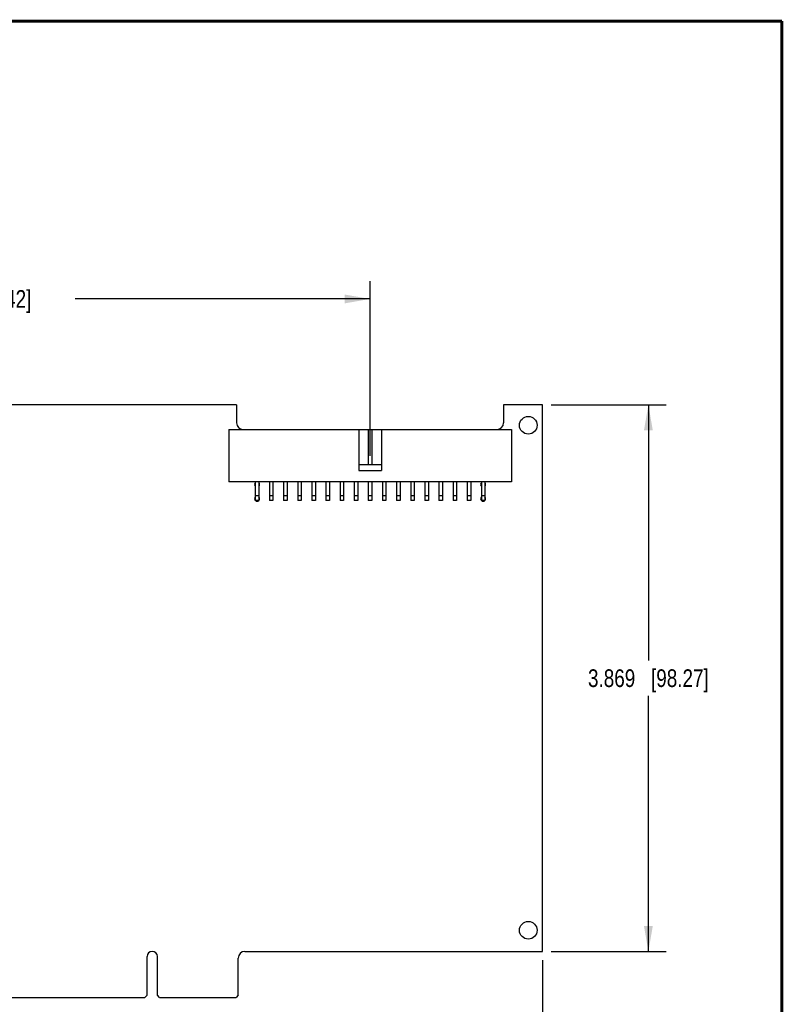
# Model space of a CAD drawing. Header units: inches. Extents: x 0.2 to 16.8, y 0.2 to 10.8.
# Tile 15 of 15: x 11.4 to 16.8, y 3.8 to 10.8. Entities that reach past the tile are written whole.
import ezdxf

# ---------------------------------------------------------------- set-up
doc = ezdxf.new("R2010")
doc.units = ezdxf.units.IN
doc.header["$LTSCALE"] = 0.935
doc.header["$MEASUREMENT"] = 0
doc.layers.get('0').update_dxf_attribs({"linetype": 'CONTINUOUS'})
doc.layers.add('DIMENSIONS', color=7, linetype='CONTINUOUS')
doc.styles.get("Standard").update_dxf_attribs({"font": 'txt', "width": 0.8})
doc.dimstyles.new('DIMSTYLE_1', dxfattribs={"dimtxt": 0.125, "dimasz": 0.18, "dimexe": 0.18, "dimexo": 0.0625, "dimgap": 0.09, "dimtad": 0, "dimtih": 1, "dimtoh": 1, "dimdec": 3, "dimzin": 4, "dimdsep": 46, "dimtxsty": 'STANDARD', "dimblk": '_FILLED', "dimblk1": '_FILLED', "dimblk2": '_FILLED', "dimcen": 0.09, "dimadec": 0, "dimazin": 0, "dimtp": 0.01, "dimtm": 0.01, "dimtfac": 1, "dimtdec": 3, "dimtofl": 0, "dimtmove": 0, "dimatfit": 3, "dimldrblk": '_FILLED', "dimfxl": 1, "dimtolj": 1, "dimtzin": 4, "dimarcsym": 0})

# ---------------------------------------------------------------- blocks, each defined once
blk = doc.blocks.new('_FILLED')
at = {"color": 0, "linetype": 'BYBLOCK'}
blk.add_solid([(0, 0), (-1, 0.174), (-1, -0.174)], dxfattribs=at)
blk = doc.blocks.new('*D0')
at = {"layer": 'DIMENSIONS', "color": 2, "linetype": 'CONTINUOUS'}
for p, q in [((8.1099, 7.8202), (8.1099, 8.9167)), ((13.8349, 7.6802), (13.8349, 8.9167)), ((8.1099, 8.7917), (10.1974, 8.7917)), ((13.8349, 8.7917), (11.7474, 8.7917))]:
    blk.add_line(p, q, dxfattribs=at)
at = {"layer": 'DIMENSIONS', "color": 2, "linetype": 'CONTINUOUS', "xscale": 0.18, "yscale": 0.18, "zscale": 0.18, "rotation": 180}
blk.add_blockref('_FILLED', (8.1099, 8.7917), dxfattribs=at)
at = {"layer": 'DIMENSIONS', "color": 2, "linetype": 'CONTINUOUS', "xscale": 0.18, "yscale": 0.18, "zscale": 0.18}
blk.add_blockref('_FILLED', (13.8349, 8.7917), dxfattribs=at)
at = {"layer": 'DIMENSIONS', "color": 2, "linetype": 'CONTINUOUS', "insert": (10.9724, 8.8542), "char_height": 0.125, "width": 1.425, "attachment_point": 2, "line_spacing_factor": 0.9}
blk.add_mtext('5.725{\\Ftxt.shx;\\W1.000000;\\H0.125000; }[145.42]', dxfattribs=at)
blk = doc.blocks.new('*D1')
at = {"layer": 'DIMENSIONS', "color": 2, "linetype": 'CONTINUOUS'}
for p, q in [((15.0549, 4.1102), (15.0549, 2.5307)), ((8.1099, 3.4063), (8.1099, 2.5307)), ((8.1099, 2.6557), (10.8574, 2.6557)), ((15.0549, 2.6557), (12.3074, 2.6557))]:
    blk.add_line(p, q, dxfattribs=at)
at = {"layer": 'DIMENSIONS', "color": 2, "linetype": 'CONTINUOUS', "xscale": 0.18, "yscale": 0.18, "zscale": 0.18, "rotation": 180}
blk.add_blockref('_FILLED', (8.1099, 2.6557), dxfattribs=at)
at = {"layer": 'DIMENSIONS', "color": 2, "linetype": 'CONTINUOUS', "xscale": 0.18, "yscale": 0.18, "zscale": 0.18}
blk.add_blockref('_FILLED', (15.0549, 2.6557), dxfattribs=at)
at = {"layer": 'DIMENSIONS', "color": 2, "linetype": 'CONTINUOUS', "insert": (11.5824, 2.7182), "char_height": 0.125, "width": 1.325, "attachment_point": 2, "line_spacing_factor": 0.9}
blk.add_mtext('6.945{\\Ftxt.shx;\\W1.000000;\\H0.125000; }[176.4]', dxfattribs=at)
blk = doc.blocks.new('*D4')
at = {"layer": 'DIMENSIONS', "color": 2, "linetype": 'CONTINUOUS'}
for p, q in [((15.1174, 8.0417), (15.9299, 8.0417)), ((15.8049, 8.0417), (15.8049, 6.2322)), ((15.8049, 4.1727), (15.8049, 5.9822)), ((15.1174, 4.1727), (15.9299, 4.1727))]:
    blk.add_line(p, q, dxfattribs=at)
at = {"layer": 'DIMENSIONS', "color": 2, "linetype": 'CONTINUOUS', "xscale": 0.18, "yscale": 0.18, "zscale": 0.18}
for p, rotation in [((15.8049, 8.0417), 90), ((15.8049, 4.1727), 270)]:
    blk.add_blockref('_FILLED', p, dxfattribs=dict(at, rotation=rotation))
at = {"layer": 'DIMENSIONS', "color": 2, "linetype": 'CONTINUOUS', "insert": (15.8049, 6.1697), "char_height": 0.125, "width": 1.325, "attachment_point": 2, "line_spacing_factor": 0.9}
blk.add_mtext('3.869{\\Ftxt.shx;\\W1.000000;\\H0.125000; }[98.27]', dxfattribs=at)

msp = doc.modelspace()

# ---------------------------------------------------------------- linework, layer by layer
at = {"color": 7, "linetype": 'CONTINUOUS'}
for p, q in [((12.8899, 8.0417), (8.1849, 8.0417)), ((12.8899, 8.0417), (12.8899, 7.9147)), ((15.0549, 8.0417), (14.7799, 8.0417)), ((14.7799, 8.0417), (14.7799, 7.9147)), ((15.0549, 4.1727), (15.0549, 8.0417)), ((12.8349, 7.8677), (12.8349, 7.4977)), ((12.8349, 7.8677), (14.8349, 7.8677)), ((13.7549, 7.8677), (13.7549, 7.5777)), ((13.8224, 7.8677), (13.8224, 7.6177)), ((13.8474, 7.8677), (13.8474, 7.6177)), ((13.9149, 7.8677), (13.9149, 7.5777)), ((14.8349, 7.8677), (14.8349, 7.4977)), ((13.9149, 7.6177), (13.7549, 7.6177)), ((13.7549, 7.5777), (13.9149, 7.5777)), ((14.8349, 7.4977), (12.8349, 7.4977)), ((13.0224, 7.4977), (13.0224, 7.3652)), ((13.0474, 7.4977), (13.0474, 7.3652)), ((13.1224, 7.4977), (13.1224, 7.3652)), ((13.1474, 7.4977), (13.1474, 7.3652)), ((13.2224, 7.4977), (13.2224, 7.3652)), ((13.2474, 7.4977), (13.2474, 7.3652)), ((13.3224, 7.4977), (13.3224, 7.3652)), ((13.3474, 7.4977), (13.3474, 7.3652)), ((13.4224, 7.4977), (13.4224, 7.3652)), ((13.4474, 7.4977), (13.4474, 7.3652)), ((13.5224, 7.4977), (13.5224, 7.3652)), ((13.5474, 7.4977), (13.5474, 7.3652)), ((13.6224, 7.4977), (13.6224, 7.3652)), ((13.6474, 7.4977), (13.6474, 7.3652)), ((13.7224, 7.4977), (13.7224, 7.3652)), ((13.7474, 7.4977), (13.7474, 7.3652)), ((13.8224, 7.4977), (13.8224, 7.3652)), ((13.8474, 7.4977), (13.8474, 7.3652)), ((13.9224, 7.4977), (13.9224, 7.3652)), ((13.9474, 7.4977), (13.9474, 7.3652)), ((14.0224, 7.4977), (14.0224, 7.3652)), ((14.0474, 7.4977), (14.0474, 7.3652)), ((14.1224, 7.4977), (14.1224, 7.3652)), ((14.1474, 7.4977), (14.1474, 7.3652)), ((14.2224, 7.4977), (14.2224, 7.3652)), ((14.2474, 7.4977), (14.2474, 7.3652)), ((14.3224, 7.4977), (14.3224, 7.3652)), ((14.3474, 7.4977), (14.3474, 7.3652)), ((14.4224, 7.4977), (14.4224, 7.3652)), ((14.4474, 7.4977), (14.4474, 7.3652)), ((14.5224, 7.4977), (14.5224, 7.3652)), ((14.5474, 7.4977), (14.5474, 7.3652)), ((14.6224, 7.4977), (14.6224, 7.3652)), ((14.6474, 7.4977), (14.6474, 7.3652)), ((13.0474, 7.3977), (13.0224, 7.3977)), ((13.1474, 7.3977), (13.1224, 7.3977)), ((13.2474, 7.3977), (13.2224, 7.3977)), ((13.3474, 7.3977), (13.3224, 7.3977)), ((13.4474, 7.3977), (13.4224, 7.3977)), ((13.5474, 7.3977), (13.5224, 7.3977)), ((13.6474, 7.3977), (13.6224, 7.3977)), ((13.7474, 7.3977), (13.7224, 7.3977)), ((13.8474, 7.3977), (13.8224, 7.3977)), ((13.9474, 7.3977), (13.9224, 7.3977)), ((14.0474, 7.3977), (14.0224, 7.3977)), ((14.1474, 7.3977), (14.1224, 7.3977)), ((14.2474, 7.3977), (14.2224, 7.3977)), ((14.3474, 7.3977), (14.3224, 7.3977)), ((14.4474, 7.3977), (14.4224, 7.3977)), ((14.5474, 7.3977), (14.5224, 7.3977)), ((14.6474, 7.3977), (14.6224, 7.3977)), ((13.0474, 7.3652), (13.0224, 7.3652)), ((13.1474, 7.3652), (13.1224, 7.3652)), ((13.2474, 7.3652), (13.2224, 7.3652)), ((13.3474, 7.3652), (13.3224, 7.3652)), ((13.4474, 7.3652), (13.4224, 7.3652)), ((13.5474, 7.3652), (13.5224, 7.3652)), ((13.6474, 7.3652), (13.6224, 7.3652)), ((13.7474, 7.3652), (13.7224, 7.3652)), ((13.8474, 7.3652), (13.8224, 7.3652)), ((13.9474, 7.3652), (13.9224, 7.3652)), ((14.0474, 7.3652), (14.0224, 7.3652)), ((14.1474, 7.3652), (14.1224, 7.3652)), ((14.2474, 7.3652), (14.2224, 7.3652)), ((14.3474, 7.3652), (14.3224, 7.3652)), ((14.4474, 7.3652), (14.4224, 7.3652)), ((14.5474, 7.3652), (14.5224, 7.3652)), ((14.6474, 7.3652), (14.6224, 7.3652)), ((12.2564, 3.8627), (12.2564, 4.1362)), ((12.3294, 3.8627), (12.3294, 4.1362)), ((12.9009, 3.8627), (12.9009, 4.1257)), ((12.9479, 4.1727), (15.0549, 4.1727)), ((10.4444, 3.8477), (12.2414, 3.8477)), ((12.2414, 3.8477), (12.2564, 3.8627)), ((12.3444, 3.8477), (12.3294, 3.8627)), ((12.3444, 3.8477), (12.8859, 3.8477)), ((12.9009, 3.8627), (12.8859, 3.8477))]:
    msp.add_line(p, q, dxfattribs=at)
at = {"color": 7, "linetype": 'CONTINUOUS', "const_width": 0.02}
for points in [[(16.75, 10.7586), (0.25, 10.7586)], [(16.75, 0.2586), (16.75, 10.7586)]]:
    msp.add_lwpolyline(points, dxfattribs=at)
at = {"color": 7, "linetype": 'CONTINUOUS'}
for centre in [(14.9549, 7.8977), (14.9549, 4.3227)]:
    msp.add_circle(centre, 0.0625, dxfattribs=at)
for centre, radius, start, end in [((12.9369, 7.9147), 0.047, 180, 270), ((14.7329, 7.9147), 0.047, 270, 360), ((13.0349, 7.4777), 0.0175, 135.58469, 224.41531), ((13.0349, 7.4777), 0.0175, 315.58469, 44.41531), ((14.6349, 7.4777), 0.0175, 135.58469, 224.41531), ((14.6349, 7.4777), 0.0175, 315.58469, 44.41531), ((13.0349, 7.3777), 0.0175, 135.58469, 224.41531), ((13.0349, 7.3777), 0.0175, 315.58469, 44.41531), ((14.6349, 7.3777), 0.0175, 135.58469, 224.41531), ((14.6349, 7.3777), 0.0175, 315.58469, 44.41531), ((13.0349, 7.3777), 0.0175, 225.58469, 314.41531), ((14.6349, 7.3777), 0.0175, 225.58469, 314.41531), ((12.2929, 4.1362), 0.0365, 0, 180), ((12.9479, 4.1257), 0.047, 90, 180)]:
    msp.add_arc(centre, radius, start, end, dxfattribs=at)

# ---------------------------------------------------------------- dimensions: what is measured, and where the dimension line sits
at = {"layer": 'DIMENSIONS', "color": 2, "linetype": 'CONTINUOUS'}
dim = msp.add_linear_dim(base=(13.8349, 8.7917), p1=(8.1099, 7.8202), p2=(13.8349, 7.6802), dimstyle='DIMSTYLE_1', dxfattribs=at)
dim.commit()
dim.dimension.update_dxf_attribs({"geometry": '*D0', "text_midpoint": (10.8224, 8.7917), "dimtype": 160})
for base, p1, p2, angle, picture, middle in [((15.8049, 4.1727), (15.1174, 8.0417), (15.1174, 4.1727), 270, '*D4', (15.6549, 6.1072)), ((8.1099, 2.6557), (15.0549, 4.1102), (8.1099, 3.4063), 180, '*D1', (11.4324, 2.6557))]:
    dim = msp.add_linear_dim(base=base, p1=p1, p2=p2, angle=angle, dimstyle='DIMSTYLE_1', dxfattribs=at)
    dim.commit()
    dim.dimension.update_dxf_attribs({"geometry": picture, "text_midpoint": middle, "dimtype": 160})

doc.saveas('drawing.dxf')
